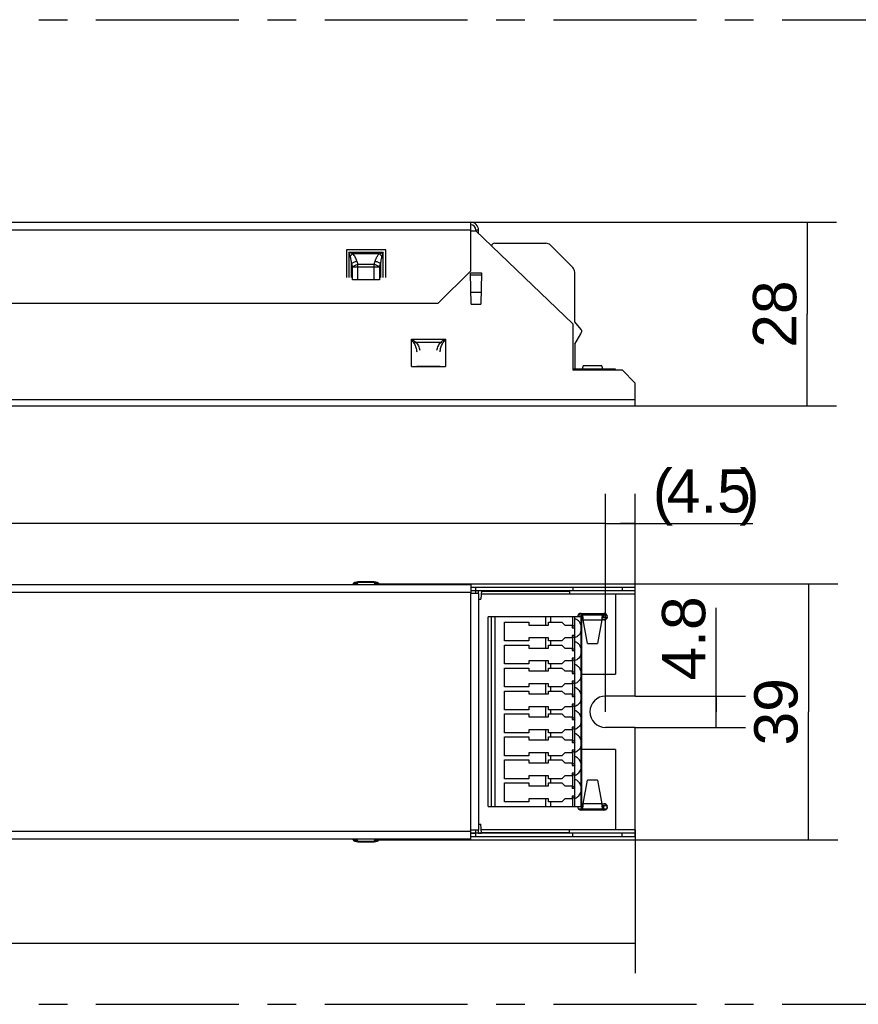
# Model space of a CAD drawing. Header units: millimetres. Extents: x 0 to 210, y 0 to 297.
# Tile 4 of 15: x 94 to 136, y 118 to 168. Entities that reach past the tile are written whole.
import ezdxf
from ezdxf.enums import TextEntityAlignment as Align

# ---------------------------------------------------------------- set-up
doc = ezdxf.new("R2010")
doc.units = ezdxf.units.MM
doc.header["$LTSCALE"] = 19.36
doc.linetypes.add('CENTER', pattern=[0.6, 0.375, -0.075, 0.075, -0.075])
doc.layers.get('0').update_dxf_attribs({"linetype": 'CONTINUOUS'})
doc.layers.add('DEFAULT_1', color=7, linetype='CENTER')
doc.layers.add('Z_DIM_2D', color=7, linetype='CONTINUOUS')
doc.styles.add('TEXTSTYLE_3', font='helveticaneueltw1g-ltcn.otf')
doc.dimstyles.new('DIMSTYLE_1', dxfattribs={"dimtxt": 2.2, "dimasz": 3.5, "dimexe": 1.5, "dimexo": 0, "dimgap": 0.55, "dimtad": 1, "dimdec": 1, "dimlfac": 3, "dimdsep": 46, "dimtxsty": 'TEXTSTYLE_3', "dimcen": 0.09, "dimclrt": 5, "dimadec": 0, "dimazin": 0, "dimtp": 0.2, "dimtm": 0.2, "dimtfac": 1, "dimtdec": 1, "dimtofl": 0, "dimtmove": 0, "dimatfit": 3, "dimfxl": 0, "dimtolj": 1, "dimarcsym": 0})
doc.dimstyles.new('DIMSTYLE_2', dxfattribs={"dimtxt": 2.2, "dimasz": 3.5, "dimexe": 1.5, "dimexo": 0, "dimgap": 0.55, "dimtad": 1, "dimdec": 1, "dimlfac": 3, "dimdsep": 46, "dimtxsty": 'TEXTSTYLE_3', "dimcen": 0.09, "dimclrt": 5, "dimadec": 0, "dimazin": 0, "dimtp": 0.1, "dimtm": 0.1, "dimtfac": 1, "dimtdec": 1, "dimtofl": 0, "dimtmove": 0, "dimatfit": 3, "dimfxl": 0, "dimtolj": 1, "dimarcsym": 0})
doc.dimstyles.new('DIMSTYLE_3', dxfattribs={"dimtxt": 2.2, "dimasz": 3.5, "dimexe": 1.5, "dimexo": 0, "dimgap": 0.55, "dimtad": 1, "dimdec": 1, "dimlfac": 3, "dimdsep": 46, "dimtxsty": 'TEXTSTYLE_3', "dimcen": 0.09, "dimclrt": 5, "dimadec": 0, "dimazin": 0, "dimtp": 0.3, "dimtm": 0.3, "dimtfac": 1, "dimtdec": 1, "dimtofl": 0, "dimtmove": 0, "dimatfit": 3, "dimfxl": 0, "dimtolj": 1, "dimarcsym": 0})
doc.dimstyles.new('DIMSTYLE_4', dxfattribs={"dimtxt": 2.2, "dimasz": 3.5, "dimexe": 1.5, "dimexo": 0, "dimgap": 0.55, "dimtad": 1, "dimdec": 1, "dimlfac": 3, "dimdsep": 46, "dimtxsty": 'TEXTSTYLE_3', "dimcen": 0.09, "dimclrt": 5, "dimadec": 0, "dimazin": 0, "dimtp": 0.5, "dimtm": 0.5, "dimtfac": 1, "dimtdec": 1, "dimtofl": 0, "dimtmove": 0, "dimatfit": 3, "dimfxl": 0, "dimtolj": 1, "dimarcsym": 0})

# ---------------------------------------------------------------- blocks, each defined once
blk = doc.blocks.new('*D1')
at = {"layer": 'Z_DIM_2D', "color": 2, "linetype": 'Continuous'}
for p, q in [((116.465, 157.47), (135.049, 157.47)), ((133.549, 157.47), (133.549, 152.803)), ((133.549, 148.137), (133.549, 152.803)), ((124.815, 148.137), (135.049, 148.137))]:
    blk.add_line(p, q, dxfattribs=at)
at = {"layer": 'Z_DIM_2D', "color": 5, "linetype": 'Continuous', "style": 'TEXTSTYLE_3'}
blk.add_text('28', height=2.2, rotation=90, dxfattribs=at).set_placement((132.999, 152.803), align=Align.CENTER)
blk = doc.blocks.new('_NONE')
blk = doc.blocks.new('*D2')
at = {"layer": 'Z_DIM_2D', "color": 2, "linetype": 'Continuous'}
for p, q in [((128.927, 132.601), (128.927, 137.888)), ((124.815, 133.401), (130.427, 133.401)), ((128.927, 133.401), (128.927, 132.601)), ((128.927, 131.801), (128.927, 132.601)), ((124.815, 131.801), (130.427, 131.801))]:
    blk.add_line(p, q, dxfattribs=at)
at = {"layer": 'Z_DIM_2D', "color": 5, "linetype": 'Continuous', "style": 'TEXTSTYLE_3'}
blk.add_text('4.8', height=2.2, rotation=90, dxfattribs=at).set_placement((128.377, 134.194))
blk = doc.blocks.new('*D3')
at = {"layer": 'Z_DIM_2D', "color": 2, "linetype": 'Continuous'}
for p, q in [((111.615, 139.108), (135.113, 139.108)), ((133.613, 139.108), (133.613, 132.601)), ((133.613, 126.094), (133.613, 132.601)), ((111.615, 126.094), (135.113, 126.094))]:
    blk.add_line(p, q, dxfattribs=at)
at = {"layer": 'Z_DIM_2D', "color": 5, "linetype": 'Continuous', "style": 'TEXTSTYLE_3'}
blk.add_text('39', height=2.2, rotation=90, dxfattribs=at).set_placement((133.063, 132.601), align=Align.CENTER)
blk = doc.blocks.new('*D4')
at = {"layer": 'Z_DIM_2D', "color": 2, "linetype": 'Continuous'}
for p, q in [((55.148, 126.601), (55.148, 119.332)), ((124.815, 126.601), (124.815, 119.332)), ((55.148, 120.832), (89.982, 120.832)), ((124.815, 120.832), (89.982, 120.832))]:
    blk.add_line(p, q, dxfattribs=at)
at = {"layer": 'Z_DIM_2D', "color": 5, "linetype": 'Continuous', "style": 'TEXTSTYLE_3'}
blk.add_text('209', height=2.2, dxfattribs=at).set_placement((89.982, 121.382), align=Align.CENTER)
blk = doc.blocks.new('*D5')
at = {"layer": 'Z_DIM_2D', "color": 2, "linetype": 'Continuous'}
for p, q in [((56.648, 133.401), (56.648, 143.673)), ((123.315, 132.601), (123.315, 143.673)), ((56.648, 142.173), (89.982, 142.173)), ((123.315, 142.173), (89.982, 142.173))]:
    blk.add_line(p, q, dxfattribs=at)
at = {"layer": 'Z_DIM_2D', "color": 5, "linetype": 'Continuous', "style": 'TEXTSTYLE_3'}
blk.add_text('200', height=2.2, dxfattribs=at).set_placement((89.982, 142.723), align=Align.CENTER)
blk = doc.blocks.new('*D6')
at = {"layer": 'Z_DIM_2D', "color": 2, "linetype": 'Continuous'}
for p, q in [((123.315, 132.601), (123.315, 143.673)), ((124.815, 138.601), (124.815, 143.673)), ((123.315, 142.173), (124.065, 142.173)), ((124.815, 142.173), (124.065, 142.173)), ((124.065, 142.173), (130.792, 142.173))]:
    blk.add_line(p, q, dxfattribs=at)
at = {"layer": 'Z_DIM_2D', "color": 5, "linetype": 'Continuous', "style": 'TEXTSTYLE_3'}
for s, p in [('(', (125.711, 142.723)), (')', (130.111, 142.723)), ('4.5', (126.417, 142.723))]:
    blk.add_text(s, height=2.2, dxfattribs=at).set_placement(p)

msp = doc.modelspace()

# ---------------------------------------------------------------- linework, layer by layer
at = {"color": 6, "linetype": 'Continuous'}
for p, q in [((63.498, 157.47), (116.465, 157.47)), ((116.465, 155.003), (116.465, 157.47)), ((116.732, 157.07), (116.732, 157.037)), ((116.865, 156.908), (116.865, 157.07)), ((116.465, 157.037), (116.732, 157.037)), ((121.648, 152.303), (116.732, 157.037)), ((112.148, 156.07), (110.148, 156.07)), ((110.148, 156.07), (110.148, 154.67)), ((112.148, 154.67), (112.148, 156.07)), ((116.465, 155.003), (114.798, 153.337)), ((116.454, 154.903), (116.454, 154.864)), ((116.482, 153.303), (116.454, 154.878)), ((116.454, 154.814), (116.454, 154.864)), ((117.008, 154.878), (116.982, 153.303)), ((117.007, 154.903), (117.008, 154.882)), ((117.007, 154.903), (117.007, 154.864)), ((117.007, 154.864), (117.007, 154.854)), ((117.007, 154.854), (117.007, 154.814)), ((117.008, 154.882), (117.008, 154.878)), ((111.832, 154.537), (110.465, 154.537)), ((114.798, 153.337), (65.165, 153.337)), ((116.482, 153.303), (116.982, 153.303)), ((121.648, 152.303), (121.648, 149.97)), ((113.448, 150.137), (115.182, 150.137)), ((123.815, 150.003), (121.648, 150.003)), ((121.648, 149.97), (124.148, 149.97)), ((123.815, 149.97), (123.815, 150.003)), ((124.815, 149.303), (124.148, 149.97)), ((124.815, 148.137), (124.815, 149.303)), ((90.453, 148.137), (124.815, 148.137)), ((116.465, 139.068), (116.465, 138.618)), ((116.465, 138.935), (124.815, 138.935)), ((116.465, 138.768), (124.815, 138.768)), ((116.865, 138.618), (116.465, 138.618)), ((116.732, 138.618), (116.732, 138.935)), ((116.865, 138.618), (116.865, 138.768)), ((117.007, 138.76), (116.981, 138.316)), ((116.998, 138.601), (123.815, 138.601)), ((117.007, 138.76), (117.007, 138.766)), ((121.648, 138.935), (121.648, 138.768)), ((123.815, 138.601), (123.815, 134.518)), ((124.148, 138.935), (124.148, 138.768)), ((124.815, 133.401), (124.815, 138.935)), ((116.865, 138.316), (116.981, 138.316)), ((122.065, 137.601), (123.232, 137.601)), ((121.932, 137.535), (123.365, 137.535)), ((122.065, 137.535), (122.065, 137.418)), ((122.144, 137.368), (122.082, 137.368)), ((122.18, 137.268), (122.082, 137.268)), ((122.144, 137.535), (122.144, 137.368)), ((122.18, 137.268), (122.177, 137.303)), ((122.398, 136.068), (122.18, 137.268)), ((123.116, 137.268), (122.898, 136.068)), ((123.119, 137.303), (123.116, 137.268)), ((123.232, 137.268), (123.116, 137.268)), ((123.153, 137.368), (123.153, 137.535)), ((123.384, 137.368), (123.153, 137.368)), ((123.232, 137.368), (123.232, 137.535)), ((122.398, 136.068), (122.898, 136.068)), ((122.082, 134.518), (123.815, 134.518)), ((124.815, 133.401), (123.315, 133.401)), ((124.815, 131.801), (123.315, 131.801)), ((124.815, 126.268), (124.815, 131.801)), ((123.815, 130.685), (122.082, 130.685)), ((123.815, 130.685), (123.815, 126.601)), ((122.18, 127.935), (122.398, 129.135)), ((122.898, 129.135), (122.398, 129.135)), ((122.898, 129.135), (123.116, 127.935)), ((121.932, 127.668), (123.365, 127.668)), ((122.065, 127.785), (122.065, 127.668)), ((123.232, 127.601), (122.065, 127.601)), ((122.082, 127.935), (122.18, 127.935)), ((122.082, 127.835), (122.144, 127.835)), ((122.144, 127.835), (122.144, 127.668)), ((122.177, 127.9), (122.18, 127.935)), ((123.116, 127.935), (123.232, 127.935)), ((123.116, 127.935), (123.119, 127.9)), ((123.153, 127.835), (123.384, 127.835)), ((123.153, 127.668), (123.153, 127.835)), ((123.232, 127.668), (123.232, 127.835)), ((116.865, 126.585), (116.465, 126.585)), ((116.465, 126.135), (116.465, 126.585)), ((116.732, 126.451), (116.732, 126.585)), ((116.865, 126.887), (116.981, 126.887)), ((116.865, 126.451), (116.865, 126.585)), ((117.007, 126.442), (116.981, 126.887)), ((123.815, 126.601), (116.998, 126.601)), ((124.815, 126.435), (116.465, 126.435)), ((116.465, 126.268), (124.815, 126.268)), ((116.732, 126.268), (116.732, 126.435)), ((117.007, 126.436), (117.007, 126.441)), ((121.648, 126.268), (121.648, 126.435)), ((124.148, 126.268), (124.148, 126.435))]:
    msp.add_line(p, q, dxfattribs=at)
at = {"color": 9, "linetype": 'Continuous'}
for p, q in [((116.465, 157.07), (63.498, 157.07)), ((116.865, 157.07), (116.732, 157.07)), ((112.015, 155.937), (110.282, 155.937)), ((110.282, 155.937), (110.282, 154.67)), ((110.346, 155.742), (110.282, 155.937)), ((111.821, 155.872), (110.476, 155.872)), ((111.821, 155.872), (112.015, 155.937)), ((112.015, 155.937), (111.95, 155.742)), ((112.015, 154.67), (112.015, 155.937)), ((110.415, 154.67), (110.415, 155.361)), ((110.415, 155.361), (110.465, 155.203)), ((110.465, 155.203), (111.832, 155.203)), ((110.465, 154.537), (110.465, 155.203)), ((110.682, 155.491), (110.732, 155.333)), ((110.732, 155.333), (111.565, 155.333)), ((110.732, 154.537), (110.732, 155.333)), ((111.565, 155.333), (111.615, 155.491)), ((111.565, 154.537), (111.565, 155.333)), ((111.832, 155.203), (111.882, 155.361)), ((111.832, 155.203), (111.832, 154.537)), ((111.882, 155.361), (111.882, 154.67)), ((116.454, 154.903), (117.007, 154.903)), ((116.455, 154.805), (117.007, 154.805)), ((113.448, 151.528), (115.182, 151.528)), ((113.448, 150.137), (113.448, 151.528)), ((113.448, 151.528), (113.674, 151.383)), ((113.674, 151.383), (114.956, 151.383)), ((115.182, 151.528), (115.182, 150.137)), ((113.725, 150.153), (114.905, 150.153)), ((123.116, 150.17), (122.18, 150.17)), ((91.174, 148.47), (124.815, 148.47)), ((63.498, 139.068), (116.465, 139.068)), ((110.732, 139.175), (110.682, 139.108)), ((111.565, 139.201), (110.732, 139.201)), ((110.732, 139.201), (110.732, 139.175)), ((111.565, 139.175), (110.732, 139.175)), ((111.565, 139.175), (111.565, 139.201)), ((111.615, 139.108), (111.565, 139.175)), ((116.465, 138.668), (63.498, 138.668)), ((116.465, 138.76), (116.732, 138.76)), ((116.465, 126.585), (116.465, 138.618)), ((116.865, 138.76), (117.007, 138.76)), ((116.865, 138.618), (116.865, 126.585)), ((123.815, 138.601), (124.815, 138.601)), ((117.682, 137.418), (117.682, 127.785)), ((120.277, 137.008), (120.277, 137.418)), ((120.513, 137.418), (120.513, 137.158)), ((121.651, 136.987), (121.651, 137.418)), ((122.066, 136.982), (122.066, 137.418)), ((122.18, 137.268), (123.116, 137.268)), ((122.066, 135.815), (122.066, 136.721)), ((120.277, 135.841), (120.277, 136.351)), ((120.513, 136.201), (120.513, 135.991)), ((121.651, 135.821), (121.651, 136.372)), ((122.066, 134.648), (122.066, 135.554)), ((120.277, 134.675), (120.277, 135.185)), ((121.651, 134.654), (121.651, 135.205)), ((120.513, 135.035), (120.513, 134.825)), ((121.651, 133.487), (121.651, 134.038)), ((122.066, 133.482), (122.066, 134.387)), ((120.277, 133.508), (120.277, 134.018)), ((120.513, 133.868), (120.513, 133.658)), ((122.066, 132.315), (122.066, 133.221)), ((120.277, 132.341), (120.277, 132.851)), ((120.513, 132.701), (120.513, 132.491)), ((121.651, 132.321), (121.651, 132.872)), ((122.066, 131.148), (122.066, 132.054)), ((120.277, 131.175), (120.277, 131.685)), ((121.651, 131.154), (121.651, 131.705)), ((120.513, 131.535), (120.513, 131.325)), ((121.651, 129.987), (121.651, 130.538)), ((122.066, 129.982), (122.066, 130.887)), ((120.277, 130.008), (120.277, 130.518)), ((120.513, 130.368), (120.513, 130.158)), ((122.066, 128.815), (122.066, 129.721)), ((120.277, 128.841), (120.277, 129.351)), ((120.513, 129.201), (120.513, 128.991)), ((121.651, 128.821), (121.651, 129.372)), ((122.066, 127.785), (122.066, 128.554)), ((120.277, 127.785), (120.277, 128.185)), ((120.513, 128.035), (120.513, 127.785)), ((121.651, 127.785), (121.651, 128.205)), ((123.116, 127.935), (122.18, 127.935)), ((63.498, 126.535), (116.465, 126.535)), ((124.815, 126.601), (123.815, 126.601)), ((116.465, 126.135), (63.498, 126.135)), ((110.682, 126.094), (110.732, 126.027)), ((111.565, 126.027), (111.615, 126.094)), ((116.465, 126.442), (116.732, 126.442)), ((116.865, 126.442), (117.007, 126.442)), ((110.732, 126.027), (111.565, 126.027)), ((110.732, 126.027), (110.732, 126.001)), ((110.732, 126.001), (111.565, 126.001)), ((111.565, 126.001), (111.565, 126.027))]:
    msp.add_line(p, q, dxfattribs=at)
at = {"color": 7, "linetype": 'Continuous'}
for p, q in [((117.682, 156.403), (120.277, 156.403)), ((121.651, 155.168), (120.513, 156.306)), ((121.748, 152.403), (121.748, 154.932)), ((116.471, 153.917), (116.992, 153.917)), ((122.066, 152.022), (121.748, 152.403)), ((121.748, 151.27), (122.059, 151.809)), ((122.082, 151.979), (122.082, 151.892)), ((121.748, 151.27), (121.748, 150.003)), ((117.005, 138.726), (121.482, 138.726)), ((119.148, 138.768), (119.148, 138.726)), ((121.482, 138.768), (121.482, 138.601)), ((122.082, 137.418), (117.348, 137.418)), ((117.348, 127.785), (117.348, 137.418)), ((117.515, 127.785), (117.515, 137.418)), ((118.182, 137.158), (119.415, 137.158)), ((118.182, 136.201), (118.182, 137.158)), ((119.415, 137.158), (119.415, 137.008)), ((120.415, 137.158), (121.098, 137.158)), ((120.415, 137.008), (120.415, 137.158)), ((121.098, 137.158), (121.248, 137.008)), ((121.748, 127.785), (121.748, 137.418)), ((122.082, 137.418), (122.082, 127.785)), ((119.415, 137.008), (120.415, 137.008)), ((121.248, 137.008), (121.615, 137.008)), ((121.615, 137.008), (121.651, 136.987)), ((121.615, 137.008), (121.615, 136.875)), ((121.615, 136.875), (121.746, 136.875)), ((119.415, 136.201), (118.182, 136.201)), ((120.415, 136.351), (119.415, 136.351)), ((119.415, 136.351), (119.415, 136.201)), ((120.415, 136.201), (120.415, 136.351)), ((121.098, 136.201), (120.415, 136.201)), ((121.248, 136.351), (121.098, 136.201)), ((121.615, 136.351), (121.248, 136.351)), ((121.746, 136.485), (121.615, 136.485)), ((121.615, 136.485), (121.615, 136.351)), ((121.651, 136.372), (121.615, 136.351)), ((118.182, 135.991), (119.415, 135.991)), ((118.182, 135.035), (118.182, 135.991)), ((119.415, 135.991), (119.415, 135.841)), ((119.415, 135.841), (120.415, 135.841)), ((120.415, 135.991), (121.098, 135.991)), ((120.415, 135.841), (120.415, 135.991)), ((121.098, 135.991), (121.248, 135.841)), ((121.248, 135.841), (121.615, 135.841)), ((121.615, 135.841), (121.651, 135.821)), ((121.615, 135.841), (121.615, 135.708)), ((121.615, 135.708), (121.746, 135.708)), ((120.415, 135.185), (119.415, 135.185)), ((119.415, 135.185), (119.415, 135.035)), ((120.415, 135.035), (120.415, 135.185)), ((121.248, 135.185), (121.098, 135.035)), ((121.615, 135.185), (121.248, 135.185)), ((121.746, 135.318), (121.615, 135.318)), ((121.615, 135.318), (121.615, 135.185)), ((121.651, 135.205), (121.615, 135.185)), ((119.415, 135.035), (118.182, 135.035)), ((118.182, 134.825), (119.415, 134.825)), ((118.182, 133.868), (118.182, 134.825)), ((119.415, 134.825), (119.415, 134.675)), ((119.415, 134.675), (120.415, 134.675)), ((121.098, 135.035), (120.415, 135.035)), ((120.415, 134.825), (121.098, 134.825)), ((120.415, 134.675), (120.415, 134.825)), ((121.098, 134.825), (121.248, 134.675)), ((121.248, 134.675), (121.615, 134.675)), ((121.615, 134.675), (121.651, 134.654)), ((121.615, 134.675), (121.615, 134.541)), ((121.615, 134.541), (121.746, 134.541)), ((121.746, 134.151), (121.615, 134.151)), ((121.615, 134.151), (121.615, 134.018)), ((121.651, 134.038), (121.615, 134.018)), ((119.415, 133.868), (118.182, 133.868)), ((118.182, 133.658), (119.415, 133.658)), ((118.182, 132.701), (118.182, 133.658)), ((120.415, 134.018), (119.415, 134.018)), ((119.415, 134.018), (119.415, 133.868)), ((119.415, 133.658), (119.415, 133.508)), ((120.415, 133.868), (120.415, 134.018)), ((121.098, 133.868), (120.415, 133.868)), ((120.415, 133.658), (121.098, 133.658)), ((120.415, 133.508), (120.415, 133.658)), ((121.248, 134.018), (121.098, 133.868)), ((121.098, 133.658), (121.248, 133.508)), ((121.615, 134.018), (121.248, 134.018)), ((119.415, 133.508), (120.415, 133.508)), ((121.248, 133.508), (121.615, 133.508)), ((121.615, 133.508), (121.651, 133.487)), ((121.615, 133.508), (121.615, 133.375)), ((121.615, 133.375), (121.746, 133.375)), ((119.415, 132.701), (118.182, 132.701)), ((120.415, 132.851), (119.415, 132.851)), ((119.415, 132.851), (119.415, 132.701)), ((120.415, 132.701), (120.415, 132.851)), ((121.098, 132.701), (120.415, 132.701)), ((121.248, 132.851), (121.098, 132.701)), ((121.615, 132.851), (121.248, 132.851)), ((121.746, 132.985), (121.615, 132.985)), ((121.615, 132.985), (121.615, 132.851)), ((121.651, 132.872), (121.615, 132.851)), ((118.182, 132.491), (119.415, 132.491)), ((118.182, 131.535), (118.182, 132.491)), ((119.415, 132.491), (119.415, 132.341)), ((119.415, 132.341), (120.415, 132.341)), ((120.415, 132.491), (121.098, 132.491)), ((120.415, 132.341), (120.415, 132.491)), ((121.098, 132.491), (121.248, 132.341)), ((121.248, 132.341), (121.615, 132.341)), ((121.615, 132.341), (121.651, 132.321)), ((121.615, 132.341), (121.615, 132.208)), ((121.615, 132.208), (121.746, 132.208)), ((120.415, 131.685), (119.415, 131.685)), ((119.415, 131.685), (119.415, 131.535)), ((120.415, 131.535), (120.415, 131.685)), ((121.248, 131.685), (121.098, 131.535)), ((121.615, 131.685), (121.248, 131.685)), ((121.746, 131.818), (121.615, 131.818)), ((121.615, 131.818), (121.615, 131.685)), ((121.651, 131.705), (121.615, 131.685)), ((119.415, 131.535), (118.182, 131.535)), ((118.182, 131.325), (119.415, 131.325)), ((118.182, 130.368), (118.182, 131.325)), ((119.415, 131.325), (119.415, 131.175)), ((119.415, 131.175), (120.415, 131.175)), ((121.098, 131.535), (120.415, 131.535)), ((120.415, 131.325), (121.098, 131.325)), ((120.415, 131.175), (120.415, 131.325)), ((121.098, 131.325), (121.248, 131.175)), ((121.248, 131.175), (121.615, 131.175)), ((121.615, 131.175), (121.651, 131.154)), ((121.615, 131.175), (121.615, 131.041)), ((121.615, 131.041), (121.746, 131.041)), ((121.746, 130.651), (121.615, 130.651)), ((121.615, 130.651), (121.615, 130.518)), ((121.651, 130.538), (121.615, 130.518)), ((119.415, 130.368), (118.182, 130.368)), ((118.182, 130.158), (119.415, 130.158)), ((118.182, 129.201), (118.182, 130.158)), ((120.415, 130.518), (119.415, 130.518)), ((119.415, 130.518), (119.415, 130.368)), ((119.415, 130.158), (119.415, 130.008)), ((120.415, 130.368), (120.415, 130.518)), ((121.098, 130.368), (120.415, 130.368)), ((120.415, 130.158), (121.098, 130.158)), ((120.415, 130.008), (120.415, 130.158)), ((121.248, 130.518), (121.098, 130.368)), ((121.098, 130.158), (121.248, 130.008)), ((121.615, 130.518), (121.248, 130.518)), ((119.415, 130.008), (120.415, 130.008)), ((121.248, 130.008), (121.615, 130.008)), ((121.615, 130.008), (121.651, 129.987)), ((121.615, 130.008), (121.615, 129.875)), ((121.615, 129.875), (121.746, 129.875)), ((119.415, 129.201), (118.182, 129.201)), ((120.415, 129.351), (119.415, 129.351)), ((119.415, 129.351), (119.415, 129.201)), ((120.415, 129.201), (120.415, 129.351)), ((121.098, 129.201), (120.415, 129.201)), ((121.248, 129.351), (121.098, 129.201)), ((121.615, 129.351), (121.248, 129.351)), ((121.746, 129.485), (121.615, 129.485)), ((121.615, 129.485), (121.615, 129.351)), ((121.651, 129.372), (121.615, 129.351)), ((118.182, 128.991), (119.415, 128.991)), ((118.182, 128.035), (118.182, 128.991)), ((119.415, 128.991), (119.415, 128.841)), ((119.415, 128.841), (120.415, 128.841)), ((120.415, 128.991), (121.098, 128.991)), ((120.415, 128.841), (120.415, 128.991)), ((121.098, 128.991), (121.248, 128.841)), ((121.248, 128.841), (121.615, 128.841)), ((121.615, 128.841), (121.651, 128.821)), ((121.615, 128.841), (121.615, 128.708)), ((121.746, 128.708), (121.615, 128.708)), ((119.415, 128.035), (118.182, 128.035)), ((120.415, 128.185), (119.415, 128.185)), ((119.415, 128.185), (119.415, 128.035)), ((120.415, 128.035), (120.415, 128.185)), ((121.098, 128.035), (120.415, 128.035)), ((121.248, 128.185), (121.098, 128.035)), ((121.615, 128.185), (121.248, 128.185)), ((121.746, 128.318), (121.615, 128.318)), ((121.615, 128.318), (121.615, 128.185)), ((121.651, 128.205), (121.615, 128.185)), ((117.348, 127.785), (122.082, 127.785)), ((121.482, 126.436), (121.482, 126.601)), ((117.005, 126.478), (121.482, 126.478)), ((119.148, 126.478), (119.148, 126.436))]:
    msp.add_line(p, q, dxfattribs=at)
at = {"color": 6, "linetype": 'Continuous'}
for centre, radius, start, end in [((116.465, 157.07), 0.4, 0, 90), ((116.465, 157.07), 0.267, 0, 90), ((110.732, 138.868), 0.333, 90, 143.1301), ((111.565, 138.868), 0.333, 36.8699, 90), ((122.065, 137.435), 0.167, 90, 185.7562), ((110.009, 136.241), 12.215, 4.9869, 5.3064), ((138.656, 135.945), 15.596, 174.8782, 175.0043), ((123.315, 132.601), 0.8, 90, 270), ((122.065, 127.768), 0.167, 174.2377, 270), ((106.641, 129.258), 15.596, 354.8782, 355.0043), ((135.288, 128.961), 12.215, 184.9869, 185.3064), ((110.732, 126.335), 0.333, 216.8699, 270), ((111.565, 126.335), 0.333, 270, 323.1301), ((117.275, 126.455), 0.268, 182.8035, 183.1081)]:
    msp.add_arc(centre, radius, start, end, dxfattribs=at)
at = {"color": 7, "linetype": 'Continuous'}
for centre, radius, start, end in [((117.682, 156.237), 0.167, 90, 165.8739), ((120.277, 156.07), 0.333, 45, 90), ((121.415, 154.932), 0.333, 0, 45), ((121.915, 151.892), 0.167, 330, 360), ((122.015, 151.979), 0.0667, 0, 39.8056), ((123.232, 137.435), 0.167, 270, 90), ((121.642, 129.755), 0.399, 285.5064, 289.9015), ((121.642, 128.588), 0.399, 285.5064, 289.9015), ((123.232, 127.768), 0.167, 270, 90)]:
    msp.add_arc(centre, radius, start, end, dxfattribs=at)
at = {"color": 9, "linetype": 'Continuous'}
for centre, radius, start, end in [((111.215, 155.003), 1.141, 130.3866, 139.5976), ((111.078, 155.001), 1.145, 40.3897, 49.5685), ((112.009, 139.403), 0.492, 216.8182, 222.9711), ((110.288, 125.799), 0.492, 36.8182, 42.9711)]:
    msp.add_arc(centre, radius, start, end, dxfattribs=at)
msp.add_open_spline([(110.476, 155.872), (110.411, 155.894), (110.346, 155.915), (110.282, 155.937)], degree=3, dxfattribs=at)
for points, knots in [([(110.415, 155.361), (110.408, 155.426), (110.392, 155.554), (110.366, 155.681), (110.346, 155.742)], [0, 0, 0, 0, 0.500052, 1, 1, 1, 1]), ([(110.682, 155.491), (110.66, 155.56), (110.621, 155.662), (110.548, 155.788), (110.502, 155.846), (110.476, 155.872)], [0, 0, 0, 0, 0.496201, 0.74668, 1, 1, 1, 1]), ([(111.615, 155.491), (111.626, 155.525), (111.656, 155.61), (111.717, 155.743), (111.783, 155.832), (111.821, 155.872)], [0, 0, 0, 0, 0.247724, 0.621458, 1, 1, 1, 1]), ([(111.95, 155.742), (111.931, 155.681), (111.904, 155.554), (111.888, 155.426), (111.882, 155.361)], [0, 0, 0, 0, 0.499939, 1, 1, 1, 1]), ([(110.415, 155.361), (110.449, 155.391), (110.536, 155.443), (110.63, 155.477), (110.682, 155.491)], [0, 0, 0, 0, 0.45876, 1, 1, 1, 1]), ([(110.465, 155.203), (110.5, 155.233), (110.562, 155.271), (110.654, 155.309), (110.705, 155.326), (110.732, 155.333)], [0, 0, 0, 0, 0.458469, 0.725562, 1, 1, 1, 1]), ([(111.565, 155.333), (111.591, 155.326), (111.643, 155.309), (111.734, 155.271), (111.797, 155.233), (111.832, 155.203)], [0, 0, 0, 0, 0.274438, 0.541531, 1, 1, 1, 1]), ([(111.615, 155.491), (111.667, 155.477), (111.761, 155.443), (111.847, 155.391), (111.882, 155.361)], [0, 0, 0, 0, 0.541221, 1, 1, 1, 1]), ([(113.448, 151.528), (113.46, 151.509), (113.509, 151.434), (113.557, 151.359), (113.593, 151.303)], [0, 0, 0, 0, 0.253075, 1, 1, 1, 1]), ([(113.674, 151.383), (113.666, 151.378), (113.637, 151.353), (113.611, 151.325), (113.593, 151.303)], [0, 0, 0, 0, 0.246856, 1, 1, 1, 1]), ([(113.593, 151.303), (113.632, 151.241), (113.686, 151.103), (113.715, 150.959), (113.725, 150.887)], [0, 0, 0, 0, 0.501161, 1, 1, 1, 1]), ([(113.674, 151.383), (113.702, 151.355), (113.751, 151.292), (113.826, 151.155), (113.862, 151.043), (113.879, 150.968)], [0, 0, 0, 0, 0.25604, 0.506781, 1, 1, 1, 1]), ([(114.751, 150.968), (114.768, 151.043), (114.816, 151.192), (114.9, 151.328), (114.956, 151.383)], [0, 0, 0, 0, 0.494252, 1, 1, 1, 1]), ([(114.905, 150.887), (114.915, 150.959), (114.944, 151.103), (114.998, 151.24), (115.037, 151.303)], [0, 0, 0, 0, 0.498837, 1, 1, 1, 1]), ([(115.182, 151.528), (115.163, 151.516), (115.088, 151.468), (115.013, 151.419), (114.956, 151.383)], [0, 0, 0, 0, 0.253072, 1, 1, 1, 1]), ([(114.956, 151.383), (114.964, 151.378), (114.993, 151.353), (115.019, 151.325), (115.037, 151.303)], [0, 0, 0, 0, 0.246878, 1, 1, 1, 1]), ([(115.037, 151.303), (115.049, 151.321), (115.097, 151.396), (115.145, 151.471), (115.182, 151.528)], [0, 0, 0, 0, 0.24546, 1, 1, 1, 1]), ([(110.732, 139.175), (110.681, 139.18), (110.578, 139.17), (110.494, 139.106), (110.465, 139.068)], [0, 0, 0, 0, 0.512799, 1, 1, 1, 1]), ([(110.682, 139.108), (110.648, 139.112), (110.58, 139.11), (110.517, 139.085), (110.489, 139.068)], [0, 0, 0, 0, 0.509737, 1, 1, 1, 1]), ([(110.682, 139.108), (110.674, 139.098), (110.663, 139.084), (110.651, 139.071), (110.648, 139.068)], [0, 0, 0, 0, 0.743034, 1, 1, 1, 1]), ([(111.832, 139.068), (111.803, 139.106), (111.719, 139.17), (111.616, 139.18), (111.565, 139.175)], [0, 0, 0, 0, 0.487201, 1, 1, 1, 1]), ([(111.808, 139.068), (111.78, 139.085), (111.716, 139.11), (111.649, 139.112), (111.615, 139.108)], [0, 0, 0, 0, 0.490242, 1, 1, 1, 1]), ([(110.465, 126.135), (110.494, 126.096), (110.578, 126.033), (110.681, 126.022), (110.732, 126.027)], [0, 0, 0, 0, 0.487201, 1, 1, 1, 1]), ([(110.489, 126.134), (110.517, 126.117), (110.58, 126.093), (110.648, 126.09), (110.682, 126.094)], [0, 0, 0, 0, 0.490242, 1, 1, 1, 1]), ([(111.565, 126.027), (111.616, 126.022), (111.719, 126.033), (111.803, 126.096), (111.832, 126.135)], [0, 0, 0, 0, 0.512799, 1, 1, 1, 1]), ([(111.615, 126.094), (111.623, 126.105), (111.634, 126.118), (111.646, 126.131), (111.649, 126.135)], [0, 0, 0, 0, 0.743034, 1, 1, 1, 1]), ([(111.615, 126.094), (111.649, 126.09), (111.716, 126.093), (111.78, 126.117), (111.808, 126.134)], [0, 0, 0, 0, 0.509737, 1, 1, 1, 1])]:
    msp.add_open_spline(points, degree=3, knots=knots, dxfattribs=at)
at = {"color": 6, "linetype": 'Continuous'}
for points, knots in [([(122.153, 150.006), (122.153, 150.011), (122.155, 150.031), (122.157, 150.051), (122.159, 150.066)], [0, 0, 0, 0, 0.263444, 1, 1, 1, 1]), ([(122.159, 150.066), (122.16, 150.08), (122.163, 150.106), (122.169, 150.14), (122.173, 150.157), (122.177, 150.17), (122.18, 150.17)], [0, 0, 0, 0, 0.410303, 0.721378, 0.918589, 1, 1, 1, 1]), ([(123.116, 150.17), (123.119, 150.17), (123.124, 150.157), (123.128, 150.14), (123.133, 150.105), (123.136, 150.08), (123.138, 150.066)], [0, 0, 0, 0, 0.081406, 0.278623, 0.589705, 1, 1, 1, 1]), ([(123.138, 150.066), (123.138, 150.061), (123.14, 150.04), (123.142, 150.019), (123.144, 150.003)], [0, 0, 0, 0, 0.23513, 1, 1, 1, 1]), ([(122.171, 137.37), (122.169, 137.393), (122.165, 137.433), (122.159, 137.479), (122.154, 137.507), (122.151, 137.522), (122.148, 137.53), (122.145, 137.535), (122.144, 137.535)], [0, 0, 0, 0, 0.40085, 0.715654, 0.832265, 0.918535, 0.973446, 1, 1, 1, 1]), ([(122.18, 137.268), (122.177, 137.281), (122.172, 137.304), (122.163, 137.336), (122.156, 137.356), (122.148, 137.368), (122.144, 137.368)], [0, 0, 0, 0, 0.362933, 0.673722, 0.890628, 1, 1, 1, 1]), ([(123.153, 137.368), (123.149, 137.368), (123.14, 137.356), (123.134, 137.336), (123.125, 137.304), (123.119, 137.281), (123.116, 137.268)], [0, 0, 0, 0, 0.109369, 0.326277, 0.637096, 1, 1, 1, 1]), ([(123.153, 137.535), (123.151, 137.535), (123.147, 137.529), (123.145, 137.519), (123.141, 137.501), (123.136, 137.466), (123.129, 137.411), (123.125, 137.363), (123.123, 137.337)], [0, 0, 0, 0, 0.025809, 0.081632, 0.169702, 0.288442, 0.605433, 1, 1, 1, 1]), ([(122.144, 127.835), (122.148, 127.835), (122.156, 127.846), (122.163, 127.867), (122.172, 127.898), (122.177, 127.922), (122.18, 127.935)], [0, 0, 0, 0, 0.109369, 0.326277, 0.637096, 1, 1, 1, 1]), ([(122.144, 127.668), (122.145, 127.668), (122.149, 127.674), (122.152, 127.684), (122.156, 127.701), (122.161, 127.736), (122.167, 127.792), (122.172, 127.839), (122.174, 127.866)], [0, 0, 0, 0, 0.025809, 0.081632, 0.169702, 0.288442, 0.605433, 1, 1, 1, 1]), ([(123.116, 127.935), (123.119, 127.922), (123.125, 127.898), (123.134, 127.867), (123.14, 127.846), (123.149, 127.835), (123.153, 127.835)], [0, 0, 0, 0, 0.362933, 0.673722, 0.890628, 1, 1, 1, 1]), ([(123.126, 127.832), (123.128, 127.81), (123.132, 127.77), (123.137, 127.723), (123.142, 127.695), (123.145, 127.681), (123.148, 127.672), (123.151, 127.668), (123.153, 127.668)], [0, 0, 0, 0, 0.40085, 0.715654, 0.832265, 0.918535, 0.973446, 1, 1, 1, 1])]:
    msp.add_open_spline(points, degree=3, knots=knots, dxfattribs=at)
at = {"color": 7, "linetype": 'Continuous'}
for points in [[(123.232, 137.601), (123.248, 137.602), (123.265, 137.599), (123.281, 137.594)], [(123.285, 137.277), (123.268, 137.271), (123.25, 137.267), (123.232, 137.268)], [(123.398, 137.43), (123.398, 137.41), (123.393, 137.39), (123.386, 137.372)], [(123.232, 127.935), (123.248, 127.935), (123.265, 127.932), (123.281, 127.927)], [(123.285, 127.61), (123.268, 127.604), (123.25, 127.6), (123.232, 127.601)], [(123.398, 127.763), (123.398, 127.743), (123.393, 127.723), (123.386, 127.705)]]:
    msp.add_open_spline(points, degree=3, dxfattribs=at)
for points, knots in [([(123.281, 137.594), (123.307, 137.586), (123.356, 137.556), (123.384, 137.506), (123.392, 137.48)], [0, 0, 0, 0, 0.499783, 1, 1, 1, 1]), ([(122.066, 136.982), (122.045, 137.069), (121.965, 137.223), (121.819, 137.312), (121.748, 137.332)], [0, 0, 0, 0, 0.552081, 1, 1, 1, 1]), ([(123.386, 137.372), (123.377, 137.35), (123.35, 137.309), (123.308, 137.284), (123.285, 137.277)], [0, 0, 0, 0, 0.500018, 1, 1, 1, 1]), ([(121.746, 136.875), (121.741, 136.896), (121.716, 136.943), (121.675, 136.973), (121.651, 136.987)], [0, 0, 0, 0, 0.446289, 1, 1, 1, 1]), ([(122.066, 136.721), (122.045, 136.633), (121.965, 136.48), (121.819, 136.39), (121.748, 136.37)], [0, 0, 0, 0, 0.552081, 1, 1, 1, 1]), ([(122.066, 136.721), (122.071, 136.742), (122.075, 136.786), (122.077, 136.851), (122.075, 136.917), (122.071, 136.961), (122.066, 136.982)], [0, 0, 0, 0, 0.247773, 0.499999, 0.752226, 1, 1, 1, 1]), ([(121.651, 136.372), (121.675, 136.386), (121.716, 136.417), (121.741, 136.463), (121.746, 136.485)], [0, 0, 0, 0, 0.553711, 1, 1, 1, 1]), ([(122.066, 135.815), (122.045, 135.903), (121.965, 136.056), (121.819, 136.146), (121.748, 136.165)], [0, 0, 0, 0, 0.552081, 1, 1, 1, 1]), ([(121.651, 135.821), (121.675, 135.807), (121.716, 135.776), (121.741, 135.73), (121.746, 135.708)], [0, 0, 0, 0, 0.553853, 1, 1, 1, 1]), ([(122.066, 135.554), (122.045, 135.466), (121.965, 135.313), (121.819, 135.223), (121.748, 135.204)], [0, 0, 0, 0, 0.552081, 1, 1, 1, 1]), ([(122.066, 135.554), (122.071, 135.575), (122.075, 135.619), (122.077, 135.685), (122.075, 135.75), (122.071, 135.794), (122.066, 135.815)], [0, 0, 0, 0, 0.247773, 0.499999, 0.752226, 1, 1, 1, 1]), ([(121.651, 135.205), (121.675, 135.219), (121.716, 135.25), (121.741, 135.296), (121.746, 135.318)], [0, 0, 0, 0, 0.553711, 1, 1, 1, 1]), ([(121.651, 134.654), (121.675, 134.64), (121.716, 134.609), (121.741, 134.563), (121.746, 134.541)], [0, 0, 0, 0, 0.553853, 1, 1, 1, 1]), ([(122.066, 134.648), (122.045, 134.736), (121.965, 134.889), (121.819, 134.979), (121.748, 134.999)], [0, 0, 0, 0, 0.552081, 1, 1, 1, 1]), ([(122.066, 134.387), (122.071, 134.408), (122.075, 134.452), (122.077, 134.518), (122.075, 134.583), (122.071, 134.627), (122.066, 134.648)], [0, 0, 0, 0, 0.247773, 0.499999, 0.752226, 1, 1, 1, 1]), ([(121.651, 134.038), (121.675, 134.052), (121.716, 134.083), (121.741, 134.129), (121.746, 134.151)], [0, 0, 0, 0, 0.553711, 1, 1, 1, 1]), ([(122.066, 134.387), (122.045, 134.3), (121.965, 134.146), (121.819, 134.057), (121.748, 134.037)], [0, 0, 0, 0, 0.552081, 1, 1, 1, 1]), ([(122.066, 133.482), (122.045, 133.569), (121.965, 133.723), (121.819, 133.812), (121.748, 133.832)], [0, 0, 0, 0, 0.552081, 1, 1, 1, 1]), ([(121.651, 133.487), (121.675, 133.473), (121.716, 133.443), (121.741, 133.396), (121.746, 133.375)], [0, 0, 0, 0, 0.553853, 1, 1, 1, 1]), ([(122.066, 133.221), (122.045, 133.133), (121.965, 132.98), (121.819, 132.89), (121.748, 132.87)], [0, 0, 0, 0, 0.552081, 1, 1, 1, 1]), ([(122.066, 133.221), (122.071, 133.242), (122.075, 133.286), (122.077, 133.351), (122.075, 133.417), (122.071, 133.461), (122.066, 133.482)], [0, 0, 0, 0, 0.247773, 0.499999, 0.752226, 1, 1, 1, 1]), ([(121.651, 132.872), (121.675, 132.886), (121.716, 132.917), (121.741, 132.963), (121.746, 132.985)], [0, 0, 0, 0, 0.553711, 1, 1, 1, 1]), ([(122.066, 132.315), (122.045, 132.403), (121.965, 132.556), (121.819, 132.646), (121.748, 132.665)], [0, 0, 0, 0, 0.552081, 1, 1, 1, 1]), ([(121.651, 132.321), (121.675, 132.307), (121.716, 132.276), (121.741, 132.23), (121.746, 132.208)], [0, 0, 0, 0, 0.553853, 1, 1, 1, 1]), ([(122.066, 132.054), (122.045, 131.966), (121.965, 131.813), (121.819, 131.723), (121.748, 131.704)], [0, 0, 0, 0, 0.552081, 1, 1, 1, 1]), ([(122.066, 132.054), (122.071, 132.075), (122.075, 132.119), (122.077, 132.185), (122.075, 132.25), (122.071, 132.294), (122.066, 132.315)], [0, 0, 0, 0, 0.247773, 0.499999, 0.752226, 1, 1, 1, 1]), ([(121.651, 131.705), (121.675, 131.719), (121.716, 131.75), (121.741, 131.796), (121.746, 131.818)], [0, 0, 0, 0, 0.553711, 1, 1, 1, 1]), ([(121.651, 131.154), (121.675, 131.14), (121.716, 131.109), (121.741, 131.063), (121.746, 131.041)], [0, 0, 0, 0, 0.553853, 1, 1, 1, 1]), ([(122.066, 131.148), (122.045, 131.236), (121.965, 131.389), (121.819, 131.479), (121.748, 131.499)], [0, 0, 0, 0, 0.552081, 1, 1, 1, 1]), ([(122.066, 130.887), (122.071, 130.908), (122.075, 130.952), (122.077, 131.018), (122.075, 131.083), (122.071, 131.127), (122.066, 131.148)], [0, 0, 0, 0, 0.247773, 0.499999, 0.752226, 1, 1, 1, 1]), ([(121.746, 130.651), (121.741, 130.629), (121.716, 130.583), (121.675, 130.552), (121.651, 130.538)], [0, 0, 0, 0, 0.446147, 1, 1, 1, 1]), ([(122.066, 130.887), (122.045, 130.8), (121.965, 130.646), (121.819, 130.557), (121.748, 130.537)], [0, 0, 0, 0, 0.552081, 1, 1, 1, 1]), ([(122.066, 129.982), (122.045, 130.069), (121.965, 130.223), (121.819, 130.312), (121.748, 130.332)], [0, 0, 0, 0, 0.552081, 1, 1, 1, 1]), ([(121.651, 129.987), (121.675, 129.973), (121.716, 129.943), (121.741, 129.896), (121.746, 129.875)], [0, 0, 0, 0, 0.553853, 1, 1, 1, 1]), ([(121.777, 129.38), (121.842, 129.403), (121.974, 129.495), (122.046, 129.639), (122.066, 129.721)], [0, 0, 0, 0, 0.450129, 1, 1, 1, 1]), ([(122.066, 129.721), (122.071, 129.742), (122.075, 129.786), (122.077, 129.851), (122.075, 129.917), (122.071, 129.961), (122.066, 129.982)], [0, 0, 0, 0, 0.247773, 0.499999, 0.752226, 1, 1, 1, 1]), ([(121.746, 129.485), (121.741, 129.463), (121.716, 129.416), (121.675, 129.386), (121.651, 129.372)], [0, 0, 0, 0, 0.446147, 1, 1, 1, 1]), ([(122.066, 128.815), (122.045, 128.903), (121.965, 129.056), (121.819, 129.146), (121.748, 129.165)], [0, 0, 0, 0, 0.552081, 1, 1, 1, 1]), ([(121.746, 128.708), (121.741, 128.73), (121.716, 128.776), (121.675, 128.807), (121.651, 128.821)], [0, 0, 0, 0, 0.446289, 1, 1, 1, 1]), ([(121.777, 128.213), (121.842, 128.237), (121.974, 128.328), (122.046, 128.472), (122.066, 128.554)], [0, 0, 0, 0, 0.450129, 1, 1, 1, 1]), ([(122.066, 128.554), (122.071, 128.575), (122.075, 128.619), (122.077, 128.685), (122.075, 128.75), (122.071, 128.794), (122.066, 128.815)], [0, 0, 0, 0, 0.247773, 0.499999, 0.752226, 1, 1, 1, 1]), ([(121.746, 128.318), (121.741, 128.296), (121.716, 128.25), (121.675, 128.219), (121.651, 128.205)], [0, 0, 0, 0, 0.446147, 1, 1, 1, 1]), ([(123.281, 127.927), (123.307, 127.919), (123.356, 127.889), (123.384, 127.84), (123.392, 127.814)], [0, 0, 0, 0, 0.499783, 1, 1, 1, 1]), ([(123.386, 127.705), (123.377, 127.683), (123.35, 127.643), (123.308, 127.618), (123.285, 127.61)], [0, 0, 0, 0, 0.500018, 1, 1, 1, 1])]:
    msp.add_open_spline(points, degree=3, knots=knots, dxfattribs=at)
at = {"layer": 'DEFAULT_1', "color": 5, "linetype": 'CENTER'}
for p, q in [((50.967, 167.757), (150.982, 167.757)), ((50.967, 117.744), (150.982, 117.744))]:
    msp.add_line(p, q, dxfattribs=at)

# ---------------------------------------------------------------- dimensions: what is measured, and where the dimension line sits
at = {"layer": 'Z_DIM_2D', "color": 2, "linetype": 'Continuous'}
for base, p1, p2, angle, dimstyle, picture, middle in [((133.549, 157.47), (124.815, 148.137), (116.465, 157.47), 90, 'DIMSTYLE_1', '*D1', (133.549, 152.803)), ((56.648, 142.173), (123.315, 132.601), (56.648, 133.401), 180, 'DIMSTYLE_4', '*D5', (89.982, 142.173)), ((133.613, 139.108), (111.615, 126.094), (111.615, 139.108), 90, 'DIMSTYLE_3', '*D3', (133.613, 132.601)), ((128.927, 131.801), (124.815, 133.401), (124.815, 131.801), 270, 'DIMSTYLE_2', '*D2', (128.927, 136.041))]:
    dim = msp.add_linear_dim(base=base, p1=p1, p2=p2, angle=angle, dimstyle=dimstyle, override={"dimblk1": 'NONE', "dimblk2": 'NONE', "dimsah": 1}, dxfattribs=at)
    dim.commit()
    dim.dimension.update_dxf_attribs({"geometry": picture, "text_midpoint": middle, "dimtype": 160})
dim = msp.add_linear_dim(base=(123.315, 142.173), p1=(124.815, 138.601), p2=(123.315, 132.601), angle=180, text='(<>)', dimstyle='DIMSTYLE_2', override={"dimblk1": 'NONE', "dimblk2": 'NONE', "dimsah": 1}, dxfattribs=at)
dim.commit()
dim.dimension.update_dxf_attribs({"geometry": '*D6', "text_midpoint": (128.252, 142.173), "dimtype": 160})
dim = msp.add_linear_dim(base=(124.815, 120.832), p1=(55.148, 126.601), p2=(124.815, 126.601), dimstyle='DIMSTYLE_4', override={"dimblk1": 'NONE', "dimblk2": 'NONE', "dimsah": 1}, dxfattribs=at)
dim.commit()
dim.dimension.update_dxf_attribs({"geometry": '*D4', "text_midpoint": (89.982, 120.832), "dimtype": 160})

doc.saveas('drawing.dxf')
